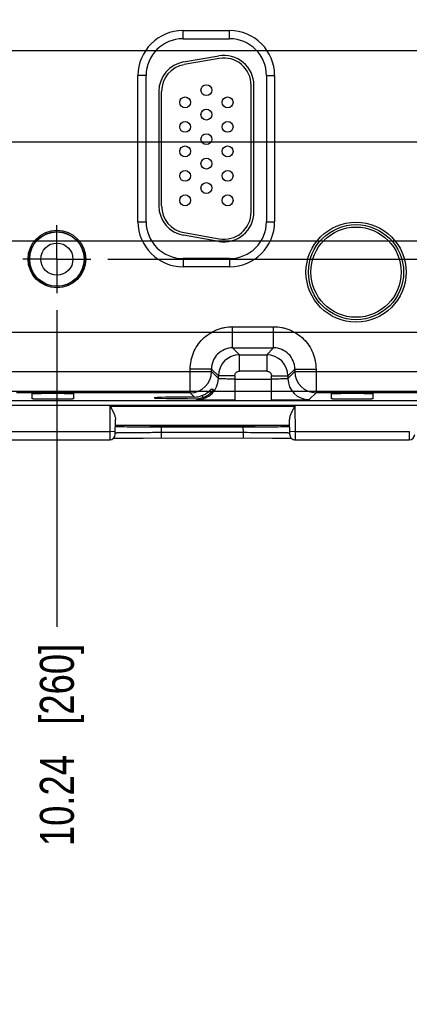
# Model space of a CAD drawing. Header units: inches. Extents: x 0 to 34, y 0 to 22.
# Tile 50 of 68: x 16.1 to 17.5, y 12.7 to 16.3. Entities that reach past the tile are written whole.
import ezdxf

# ---------------------------------------------------------------- set-up
doc = ezdxf.new("R2010")
doc.units = ezdxf.units.IN
doc.header["$LTSCALE"] = 1.87
doc.header["$MEASUREMENT"] = 0
doc.linetypes.add('CENTER', pattern=[0.6, 0.375, -0.075, 0.075, -0.075])
doc.layers.get('0').update_dxf_attribs({"linetype": 'CONTINUOUS'})
doc.layers.add('DEFAULT_1', color=7, linetype='CENTER')
doc.layers.add('DIMENSIONS', color=7, linetype='CONTINUOUS')
doc.styles.get("Standard").update_dxf_attribs({"font": 'txt', "width": 0.8})
doc.dimstyles.new('DIMSTYLE_1', dxfattribs={"dimtxt": 0.125, "dimasz": 0.18, "dimexe": 0.18, "dimexo": 0.0625, "dimgap": 0.09, "dimtad": 0, "dimtih": 1, "dimtoh": 1, "dimzin": 4, "dimdsep": 46, "dimtxsty": 'STANDARD', "dimblk": '_FILLED', "dimblk1": '_FILLED', "dimblk2": '_FILLED', "dimcen": 0.09, "dimadec": 0, "dimazin": 0, "dimtp": 0.01, "dimtm": 0.01, "dimtfac": 1, "dimtofl": 0, "dimtmove": 0, "dimatfit": 3, "dimldrblk": '_FILLED', "dimfxl": 1, "dimtolj": 1, "dimtzin": 4, "dimarcsym": 0})

# ---------------------------------------------------------------- blocks, each defined once
blk = doc.blocks.new('*D22')
at = {"layer": 'DIMENSIONS', "color": 2, "linetype": 'CONTINUOUS'}
blk.add_line((10.9927, 15.1576), (22.5948, 15.1576), dxfattribs=at)
at = {"layer": 'DIMENSIONS', "color": 2, "linetype": 'CONTINUOUS', "insert": (22.6573, 15.2201), "char_height": 0.125, "width": 0.925, "attachment_point": 1, "line_spacing_factor": 0.9}
blk.add_mtext('.38{\\Ftxt.shx;\\W1.000000;\\H0.125000; }[9.6]', dxfattribs=at)
blk = doc.blocks.new('_FILLED')
at = {"color": 0, "linetype": 'BYBLOCK'}
blk.add_solid([(0, 0), (-1, 0.174), (-1, -0.174)], dxfattribs=at)
blk = doc.blocks.new('*D23')
at = {"layer": 'DIMENSIONS', "color": 2, "linetype": 'CONTINUOUS'}
blk.add_line((11, 15.4936), (22.5948, 15.4936), dxfattribs=at)
at = {"layer": 'DIMENSIONS', "color": 2, "linetype": 'CONTINUOUS', "insert": (22.6573, 15.5561), "char_height": 0.125, "width": 1.025, "attachment_point": 1, "line_spacing_factor": 0.9}
blk.add_mtext('.71{\\Ftxt.shx;\\W1.000000;\\H0.125000; }[18.1]', dxfattribs=at)
blk = doc.blocks.new('*D24')
at = {"layer": 'DIMENSIONS', "color": 2, "linetype": 'CONTINUOUS'}
blk.add_line((10.9963, 15.8576), (22.5948, 15.8576), dxfattribs=at)
at = {"layer": 'DIMENSIONS', "color": 2, "linetype": 'CONTINUOUS', "insert": (22.6573, 15.9201), "char_height": 0.125, "width": 1.125, "attachment_point": 1, "line_spacing_factor": 0.9}
blk.add_mtext('1.08{\\Ftxt.shx;\\W1.000000;\\H0.125000; }[27.3]', dxfattribs=at)
blk = doc.blocks.new('*D25')
at = {"layer": 'DIMENSIONS', "color": 2, "linetype": 'CONTINUOUS'}
blk.add_line((11, 16.1936), (22.5948, 16.1936), dxfattribs=at)
at = {"layer": 'DIMENSIONS', "color": 2, "linetype": 'CONTINUOUS', "insert": (22.6573, 16.2561), "char_height": 0.125, "width": 1.125, "attachment_point": 1, "line_spacing_factor": 0.9}
blk.add_mtext('1.41{\\Ftxt.shx;\\W1.000000;\\H0.125000; }[35.9]', dxfattribs=at)
blk = doc.blocks.new('*D26')
at = {"layer": 'DIMENSIONS', "color": 2, "linetype": 'CONTINUOUS'}
blk.add_line((11.6309, 14.9406), (22.5948, 14.9406), dxfattribs=at)
at = {"layer": 'DIMENSIONS', "color": 2, "linetype": 'CONTINUOUS', "insert": (22.6573, 15.0031), "char_height": 0.125, "width": 0.725, "attachment_point": 1, "line_spacing_factor": 0.9}
blk.add_mtext('.16{\\Ftxt.shx;\\W1.000000;\\H0.125000; }[4]', dxfattribs=at)
blk = doc.blocks.new('*D27')
at = {"layer": 'DIMENSIONS', "color": 2, "linetype": 'CONTINUOUS'}
for p, q in [((16.4369, 15.4266), (22.2062, 15.4266)), ((22.2062, 15.4266), (22.3864, 15.3352)), ((22.3864, 15.3352), (22.5948, 15.3352))]:
    blk.add_line(p, q, dxfattribs=at)
at = {"layer": 'DIMENSIONS', "color": 2, "linetype": 'CONTINUOUS', "insert": (22.6573, 15.3977), "char_height": 0.125, "width": 1.025, "attachment_point": 1, "line_spacing_factor": 0.9}
blk.add_mtext('.65{\\Ftxt.shx;\\W1.000000;\\H0.125000; }[16.4]', dxfattribs=at)
blk = doc.blocks.new('*D28')
at = {"layer": 'DIMENSIONS', "color": 2, "linetype": 'CONTINUOUS'}
blk.add_line((11.6309, 17.8466), (22.5948, 17.8466), dxfattribs=at)
at = {"layer": 'DIMENSIONS', "color": 2, "linetype": 'CONTINUOUS', "insert": (22.6573, 17.9091), "char_height": 0.125, "width": 1.125, "attachment_point": 1, "line_spacing_factor": 0.9}
blk.add_mtext('3.07{\\Ftxt.shx;\\W1.000000;\\H0.125000; }[77.9]', dxfattribs=at)
blk = doc.blocks.new('*D42')
at = {"layer": 'DIMENSIONS', "color": 2, "linetype": 'CONTINUOUS'}
blk.add_line((16.2493, 15.239), (16.2493, 14.0749), dxfattribs=at)
at = {"layer": 'DIMENSIONS', "color": 2, "linetype": 'CONTINUOUS', "insert": (16.1868, 14.0124), "char_height": 0.125, "width": 1.125, "attachment_point": 3, "rotation": 90, "line_spacing_factor": 0.9}
blk.add_mtext('10.24{\\Ftxt.shx;\\W1.000000;\\H0.125000; }[260]', dxfattribs=at)
blk = doc.blocks.new('*D43')
at = {"layer": 'DIMENSIONS', "color": 2, "linetype": 'CONTINUOUS'}
blk.add_line((19.0763, 15.455), (19.0763, 14.0749), dxfattribs=at)
at = {"layer": 'DIMENSIONS', "color": 2, "linetype": 'CONTINUOUS', "insert": (19.0138, 14.0124), "char_height": 0.125, "width": 1.325, "attachment_point": 3, "rotation": 90, "line_spacing_factor": 0.9}
blk.add_mtext('13.06{\\Ftxt.shx;\\W1.000000;\\H0.125000; }[331.8]', dxfattribs=at)
blk = doc.blocks.new('*D44')
at = {"layer": 'DIMENSIONS', "color": 2, "linetype": 'CONTINUOUS'}
blk.add_line((20.1763, 15.455), (20.1763, 14.0749), dxfattribs=at)
at = {"layer": 'DIMENSIONS', "color": 2, "linetype": 'CONTINUOUS', "insert": (20.1138, 14.0124), "char_height": 0.125, "width": 1.325, "attachment_point": 3, "rotation": 90, "line_spacing_factor": 0.9}
blk.add_mtext('14.16{\\Ftxt.shx;\\W1.000000;\\H0.125000; }[359.8]', dxfattribs=at)
blk = doc.blocks.new('*D45')
at = {"layer": 'DIMENSIONS', "color": 2, "linetype": 'CONTINUOUS'}
blk.add_line((21.9073, 14.8083), (21.9073, 14.0749), dxfattribs=at)
at = {"layer": 'DIMENSIONS', "color": 2, "linetype": 'CONTINUOUS', "insert": (21.8448, 14.0124), "char_height": 0.125, "width": 1.325, "attachment_point": 3, "rotation": 90, "line_spacing_factor": 0.9}
blk.add_mtext('15.90{\\Ftxt.shx;\\W1.000000;\\H0.125000; }[403.7]', dxfattribs=at)

msp = doc.modelspace()

# ---------------------------------------------------------------- linework, layer by layer
at = {"color": 7, "linetype": 'CONTINUOUS'}
for p, q in [((16.7127, 16.2666), (16.8837, 16.2666)), ((16.7127, 16.2366), (16.7127, 16.2666)), ((16.8837, 16.2366), (16.8837, 16.2666)), ((16.7127, 16.2366), (16.8837, 16.2366)), ((16.7148, 16.1512), (16.8438, 16.1739)), ((16.8456, 16.1641), (16.7166, 16.1413)), ((16.5772, 16.1011), (16.5472, 16.1011)), ((16.5472, 15.5641), (16.5472, 16.1011)), ((16.5772, 15.5641), (16.5772, 16.1011)), ((17.0192, 16.1011), (17.0492, 16.1011)), ((17.0192, 16.1011), (17.0192, 15.5641)), ((17.0492, 16.1011), (17.0492, 15.5641)), ((16.6239, 16.0428), (16.6239, 15.6223)), ((16.6339, 15.6223), (16.6339, 16.0428)), ((16.9629, 15.5996), (16.9629, 16.0656)), ((16.9729, 15.5996), (16.9729, 16.0656)), ((16.5472, 15.5641), (16.5772, 15.5641)), ((17.0192, 15.5641), (17.0492, 15.5641)), ((16.8438, 15.4913), (16.7148, 15.514)), ((16.7166, 15.5239), (16.8456, 15.5011)), ((16.8837, 15.4286), (16.7127, 15.4286)), ((16.7127, 15.4286), (16.7127, 15.3986)), ((16.8837, 15.4286), (16.8837, 15.3986)), ((16.8837, 15.3986), (16.7127, 15.3986)), ((16.895, 15.1782), (17.0453, 15.1782)), ((16.895, 15.1002), (16.895, 15.1782)), ((17.0453, 15.1002), (17.0453, 15.1782)), ((16.895, 15.1002), (17.0453, 15.1002)), ((16.9204, 15.0749), (16.895, 15.1002)), ((17.0453, 15.1002), (17.02, 15.0749)), ((16.9204, 15.0749), (17.02, 15.0749)), ((16.9204, 15.0149), (16.9204, 15.0749)), ((17.02, 15.0749), (17.02, 15.0149)), ((16.817, 15.0222), (16.7391, 15.0222)), ((16.7391, 14.9352), (16.7391, 15.0222)), ((16.817, 15.0222), (16.8424, 14.9969)), ((16.817, 15.0132), (16.817, 15.0222)), ((17.098, 14.9969), (17.1233, 15.0222)), ((17.1233, 15.0222), (17.2013, 15.0222)), ((17.1233, 15.0222), (17.1233, 15.0132)), ((17.2013, 15.0222), (17.2013, 14.9352)), ((16.0233, 15.0132), (16.817, 15.0132)), ((16.8424, 14.9879), (16.817, 15.0132)), ((16.9024, 14.9969), (16.8424, 14.9969)), ((16.8424, 14.9879), (16.8424, 14.9969)), ((16.9024, 14.9969), (16.9024, 14.9075)), ((16.9024, 14.9855), (17.038, 14.9855)), ((17.02, 15.0149), (16.9204, 15.0149)), ((17.038, 14.9969), (17.098, 14.9969)), ((17.038, 14.9075), (17.038, 14.9969)), ((17.1233, 15.0132), (17.098, 14.9879)), ((17.098, 14.9969), (17.098, 14.9879)), ((17.1233, 15.0132), (17.917, 15.0132)), ((16.7391, 14.9352), (16.1013, 14.9352)), ((16.158, 14.9128), (16.1582, 14.932)), ((16.3102, 14.932), (16.3104, 14.9128)), ((16.7391, 14.9352), (16.7547, 14.9196)), ((16.7608, 14.9135), (16.7644, 14.9099)), ((16.7842, 14.9255), (16.7842, 14.9171)), ((16.82, 14.9391), (16.8061, 14.9391)), ((16.8137, 14.9465), (16.8089, 14.9416)), ((16.8243, 14.9468), (16.8141, 14.9468)), ((16.8237, 14.9458), (16.8243, 14.9468)), ((17.176, 14.9099), (17.2013, 14.9352)), ((17.8391, 14.9352), (17.2013, 14.9352)), ((17.258, 14.9128), (17.2582, 14.932)), ((17.4102, 14.932), (17.4104, 14.9128)), ((11.9519, 14.9074), (20.5329, 14.9074)), ((20.5329, 14.8884), (11.9519, 14.8884)), ((16.4447, 14.7924), (16.4455, 14.8862)), ((16.4455, 14.8862), (17.1237, 14.8862)), ((17.1237, 14.8862), (17.1245, 14.7924)), ((16.4637, 14.782), (16.4647, 14.8373)), ((16.4643, 14.8162), (17.1041, 14.8162)), ((16.5816, 14.8102), (16.5924, 14.8101)), ((16.5924, 14.8101), (16.6051, 14.8101)), ((16.5987, 14.8126), (16.6041, 14.8127)), ((16.5991, 14.8126), (16.6001, 14.8126)), ((16.6041, 14.8127), (16.6114, 14.8129)), ((16.6042, 14.8127), (16.6266, 14.8131)), ((16.6051, 14.8101), (16.6342, 14.8101)), ((16.6114, 14.8129), (16.6262, 14.8131)), ((16.6262, 14.8131), (16.6618, 14.8134)), ((16.6338, 14.7887), (16.6342, 14.8101)), ((16.6342, 14.8101), (16.9342, 14.8101)), ((16.6618, 14.8134), (16.7339, 14.8137)), ((16.7339, 14.8137), (16.829, 14.8138)), ((16.7842, 14.8104), (16.7842, 14.8138)), ((16.829, 14.8138), (16.9005, 14.8135)), ((16.9005, 14.8135), (16.9395, 14.8131)), ((16.9346, 14.7887), (16.9342, 14.8101)), ((16.9342, 14.8101), (16.9633, 14.8101)), ((16.9395, 14.8131), (16.9536, 14.8129)), ((16.9536, 14.8129), (16.9642, 14.8127)), ((16.9633, 14.8101), (16.9757, 14.8101)), ((16.9757, 14.8101), (16.9867, 14.8102)), ((17.1047, 14.782), (17.1037, 14.8373)), ((16.0245, 14.7924), (16.4447, 14.7924)), ((16.4439, 14.7924), (16.4437, 14.7624)), ((16.4639, 14.792), (16.4439, 14.7924)), ((16.4566, 14.768), (16.4627, 14.7681)), ((16.4627, 14.7681), (16.4771, 14.7683)), ((16.4771, 14.7683), (16.5049, 14.7686)), ((16.5049, 14.7686), (16.5662, 14.7689)), ((16.5662, 14.7689), (16.9599, 14.769)), ((16.9346, 14.7887), (16.6338, 14.7887)), ((16.6338, 14.769), (16.6338, 14.7887)), ((16.9346, 14.769), (16.9346, 14.7887)), ((16.9599, 14.769), (17.0418, 14.7687)), ((17.0418, 14.7687), (17.0839, 14.7684)), ((17.0839, 14.7684), (17.1018, 14.7682)), ((17.1245, 14.7924), (17.1045, 14.792)), ((17.1245, 14.7924), (17.5447, 14.7924)), ((17.1245, 14.7924), (17.1247, 14.7624)), ((17.5439, 14.7924), (17.5437, 14.7624)), ((16.0247, 14.7624), (16.4437, 14.7624)), ((17.1247, 14.7624), (17.5437, 14.7624))]:
    msp.add_line(p, q, dxfattribs=at)
for points in [[(16.5927, 14.8123), (16.5927, 14.8123), (16.593, 14.8124), (16.5938, 14.8124), (16.595, 14.8125), (16.5967, 14.8125), (16.5987, 14.8126)], [(16.9642, 14.8127), (16.9694, 14.8126), (16.9714, 14.8125), (16.9731, 14.8125), (16.9743, 14.8124), (16.9752, 14.8124), (16.9753, 14.8124)], [(17.1018, 14.7682), (17.1106, 14.768), (17.1117, 14.768)]]:
    msp.add_lwpolyline(points, dxfattribs=at)
for centre, radius in [((16.7984, 16.0476), 0.02), ((16.7204, 16.0026), 0.02), ((16.8764, 16.0026), 0.02), ((16.7984, 15.9576), 0.02), ((16.7204, 15.9126), 0.02), ((16.8764, 15.9126), 0.02), ((16.7984, 15.8676), 0.02), ((16.7204, 15.8226), 0.02), ((16.8764, 15.8226), 0.02), ((16.7984, 15.7776), 0.02), ((16.7204, 15.7326), 0.02), ((16.8764, 15.7326), 0.02), ((16.7984, 15.6876), 0.02), ((16.7204, 15.6426), 0.02), ((16.8764, 15.6426), 0.02), ((16.2494, 15.4266), 0.1059), ((16.2494, 15.4266), 0.1009), ((16.2494, 15.4266), 0.1), ((17.3482, 15.3786), 0.1838), ((17.3482, 15.3786), 0.1748), ((17.3482, 15.3786), 0.1658), ((16.2494, 15.4266), 0.059)]:
    msp.add_circle(centre, radius, dxfattribs=at)
for centre, radius, start, end in [((16.7127, 16.1011), 0.1655, 90, 180), ((16.8837, 16.1011), 0.1655, 0, 90), ((16.7127, 16.1011), 0.1355, 90, 180), ((16.8837, 16.1011), 0.1355, 0, 90), ((16.7339, 16.0428), 0.11, 100, 180), ((16.8629, 16.0656), 0.11, 0, 100), ((16.8629, 16.0656), 0.1, 0, 100), ((16.7339, 16.0428), 0.1, 100, 180), ((16.7339, 15.6223), 0.11, 180, 260), ((16.7339, 15.6223), 0.1, 180, 260), ((16.8629, 15.5996), 0.11, 260, 360), ((16.8629, 15.5996), 0.1, 260, 360), ((16.7127, 15.5641), 0.1655, 180, 270), ((16.7127, 15.5641), 0.1355, 180, 270), ((16.8837, 15.5641), 0.1655, 270, 360), ((16.8837, 15.5641), 0.1355, 270, 360), ((16.895, 15.0223), 0.0779, 89.972, 180.028), ((17.0454, 15.0223), 0.078, 359.9729, 90.0271), ((16.9204, 14.9969), 0.078, 90.0154, 179.9846), ((17.02, 14.9969), 0.078, 0.0154, 89.9846), ((16.7391, 15.0132), 0.078, 270.0181, 359.9729), ((16.7644, 14.9879), 0.078, 270.0214, 359.9789), ((17.176, 14.9879), 0.078, 180.0214, 269.9789), ((17.2014, 15.0133), 0.078, 180.021, 269.979), ((16.7544, 14.9981), 0.0785, 270.1762, 311.1523), ((16.761, 14.9909), 0.0774, 269.8531, 317.9242), ((16.7468, 15.0069), 0.0902, 311.1765, 313.5977), ((16.6021, 24.7334), 9.9233, 269.39135, 269.88198), ((16.6222, 13.9794), 0.8335, 91.2399, 91.5226), ((16.7096, 7.8475), 6.9661, 90.33544, 90.68214), ((16.7627, 0.1099), 14.7038, 90.15272, 90.36597), ((16.7837, -6.4351), 21.2489, 89.99854, 90.16217), ((16.9663, 24.7334), 9.9233, 270.11802, 270.60865), ((16.4437, 14.7824), 0.02, 269.9982, 359.0001), ((17.1246, 14.7823), 0.0199, 210.5949, 247.2669), ((17.5437, 14.7824), 0.02, 269.9982, 359.0001)]:
    msp.add_arc(centre, radius, start, end, dxfattribs=at)
msp.add_ellipse((16.7842, 14.9166), major_axis=(0.1771, 0), ratio=0.017455, start_param=1.73829, end_param=4.579802, dxfattribs=at)
for points, knots in [([(16.7391, 15.0222), (16.7391, 15.0324), (16.7407, 15.0478), (16.7455, 15.0676), (16.7524, 15.0868), (16.7645, 15.1095), (16.784, 15.1332), (16.8078, 15.1528), (16.8304, 15.1649), (16.8497, 15.1717), (16.8695, 15.1766), (16.8849, 15.1781), (16.895, 15.1782)], [0, 0, 0, 0, 0.124884, 0.18749, 0.250064, 0.375035, 0.499998, 0.624963, 0.749935, 0.812509, 0.875114, 1, 1, 1, 1]), ([(17.0453, 15.1782), (17.0555, 15.1781), (17.0709, 15.1766), (17.0907, 15.1717), (17.1099, 15.1649), (17.1326, 15.1528), (17.1563, 15.1332), (17.1759, 15.1095), (17.188, 15.0868), (17.1948, 15.0676), (17.1997, 15.0478), (17.2012, 15.0324), (17.2013, 15.0222)], [0, 0, 0, 0, 0.124884, 0.18749, 0.250064, 0.375035, 0.499998, 0.624963, 0.749935, 0.812509, 0.875114, 1, 1, 1, 1]), ([(16.9024, 14.9855), (16.8986, 14.9855), (16.891, 14.9855), (16.88, 14.9856), (16.8698, 14.9859), (16.862, 14.9861), (16.8565, 14.9863), (16.853, 14.9865), (16.85, 14.9867), (16.8475, 14.9869), (16.8454, 14.9871), (16.8441, 14.9873), (16.8433, 14.9875), (16.8428, 14.9876), (16.8426, 14.9877), (16.8424, 14.9878), (16.8424, 14.9879)], [0, 0, 0, 0, 0.192144, 0.377826, 0.548984, 0.699392, 0.765048, 0.823553, 0.874385, 0.917025, 0.951017, 0.976152, 0.985367, 0.99235, 0.997152, 1, 1, 1, 1]), ([(16.9024, 14.9969), (16.9025, 14.9992), (16.9032, 15.0028), (16.9053, 15.007), (16.9076, 15.0097), (16.9103, 15.012), (16.9145, 15.0141), (16.9181, 15.0148), (16.9204, 15.0149)], [0, 0, 0, 0, 0.249264, 0.374531, 0.500002, 0.625469, 0.75073, 1, 1, 1, 1]), ([(17.02, 15.0149), (17.0223, 15.0148), (17.0259, 15.0141), (17.0301, 15.012), (17.0328, 15.0097), (17.0351, 15.007), (17.0372, 15.0028), (17.0379, 14.9992), (17.038, 14.9969)], [0, 0, 0, 0, 0.249264, 0.374531, 0.500002, 0.625469, 0.75073, 1, 1, 1, 1]), ([(17.098, 14.9879), (17.0979, 14.9878), (17.0978, 14.9877), (17.0975, 14.9876), (17.0971, 14.9875), (17.0963, 14.9873), (17.095, 14.9871), (17.0929, 14.9869), (17.0904, 14.9867), (17.0873, 14.9865), (17.0838, 14.9863), (17.0783, 14.9861), (17.0706, 14.9859), (17.0604, 14.9856), (17.0494, 14.9855), (17.0418, 14.9855), (17.038, 14.9855)], [0, 0, 0, 0, 0.002848, 0.00765, 0.014633, 0.023848, 0.048983, 0.082975, 0.125615, 0.176447, 0.234952, 0.300608, 0.451017, 0.622174, 0.807856, 1, 1, 1, 1]), ([(16.1581, 14.932), (16.1581, 14.9321), (16.1583, 14.9321), (16.1586, 14.9322), (16.1591, 14.9322), (16.1597, 14.9323), (16.1606, 14.9324), (16.1616, 14.9324), (16.1628, 14.9325), (16.1647, 14.9326), (16.1675, 14.9327), (16.1713, 14.9328), (16.1757, 14.9329), (16.1806, 14.933), (16.1861, 14.9331), (16.1944, 14.9332), (16.2055, 14.9333), (16.2196, 14.9333), (16.2342, 14.9334), (16.2488, 14.9333), (16.2629, 14.9333), (16.274, 14.9332), (16.2823, 14.9331), (16.2878, 14.933), (16.2927, 14.9329), (16.2971, 14.9328), (16.3009, 14.9327), (16.3037, 14.9326), (16.3056, 14.9325), (16.3068, 14.9324), (16.3078, 14.9324), (16.3087, 14.9323), (16.3093, 14.9322), (16.3098, 14.9322), (16.3101, 14.9321), (16.3103, 14.9321), (16.3103, 14.932)], [0, 0, 0, 0, 0.00078, 0.002745, 0.005926, 0.010305, 0.015856, 0.022553, 0.030366, 0.039269, 0.060239, 0.085291, 0.114267, 0.147004, 0.183289, 0.222716, 0.309185, 0.402806, 0.5, 0.597194, 0.690815, 0.777284, 0.816711, 0.852996, 0.885733, 0.914709, 0.939761, 0.960731, 0.969634, 0.977447, 0.984144, 0.989695, 0.994074, 0.997255, 0.99922, 1, 1, 1, 1]), ([(16.3103, 14.9128), (16.3103, 14.9127), (16.3101, 14.9127), (16.3099, 14.9126), (16.3094, 14.9126), (16.3088, 14.9125), (16.3079, 14.9125), (16.3069, 14.9124), (16.3058, 14.9123), (16.3039, 14.9122), (16.3011, 14.9121), (16.2973, 14.912), (16.2929, 14.9119), (16.2879, 14.9118), (16.2824, 14.9118), (16.2741, 14.9116), (16.2629, 14.9115), (16.2488, 14.9115), (16.2342, 14.9114), (16.2195, 14.9115), (16.2054, 14.9115), (16.1943, 14.9116), (16.186, 14.9118), (16.1805, 14.9118), (16.1755, 14.9119), (16.1711, 14.912), (16.1673, 14.9121), (16.1645, 14.9122), (16.1626, 14.9123), (16.1615, 14.9124), (16.1605, 14.9125), (16.1596, 14.9125), (16.159, 14.9126), (16.1585, 14.9126), (16.1583, 14.9127), (16.1581, 14.9127), (16.1581, 14.9128)], [0, 0, 0, 0, 0.000756, 0.002655, 0.005742, 0.010009, 0.015443, 0.022026, 0.02974, 0.038569, 0.059485, 0.08458, 0.113653, 0.1465, 0.182875, 0.222372, 0.30897, 0.40275, 0.500129, 0.597512, 0.691294, 0.777886, 0.817388, 0.853777, 0.88665, 0.915748, 0.940848, 0.961731, 0.970525, 0.978195, 0.984728, 0.990111, 0.994331, 0.99738, 0.999252, 1, 1, 1, 1]), ([(16.8184, 14.9391), (16.8195, 14.9403), (16.8213, 14.9424), (16.823, 14.9447), (16.8237, 14.9458)], [0, 0, 0, 0, 0.56724, 1, 1, 1, 1]), ([(17.2581, 14.932), (17.2581, 14.9321), (17.2583, 14.9321), (17.2586, 14.9322), (17.2591, 14.9322), (17.2597, 14.9323), (17.2606, 14.9324), (17.2616, 14.9324), (17.2628, 14.9325), (17.2647, 14.9326), (17.2675, 14.9327), (17.2713, 14.9328), (17.2757, 14.9329), (17.2806, 14.933), (17.2861, 14.9331), (17.2944, 14.9332), (17.3055, 14.9333), (17.3196, 14.9333), (17.3342, 14.9334), (17.3488, 14.9333), (17.3629, 14.9333), (17.374, 14.9332), (17.3823, 14.9331), (17.3878, 14.933), (17.3927, 14.9329), (17.3971, 14.9328), (17.4009, 14.9327), (17.4037, 14.9326), (17.4056, 14.9325), (17.4068, 14.9324), (17.4078, 14.9324), (17.4087, 14.9323), (17.4093, 14.9322), (17.4098, 14.9322), (17.4101, 14.9321), (17.4103, 14.9321), (17.4103, 14.932)], [0, 0, 0, 0, 0.00078, 0.002745, 0.005926, 0.010305, 0.015856, 0.022553, 0.030366, 0.039269, 0.060239, 0.085291, 0.114267, 0.147004, 0.183289, 0.222716, 0.309185, 0.402806, 0.5, 0.597194, 0.690815, 0.777284, 0.816711, 0.852996, 0.885733, 0.914709, 0.939761, 0.960731, 0.969634, 0.977447, 0.984144, 0.989695, 0.994074, 0.997255, 0.99922, 1, 1, 1, 1]), ([(17.4103, 14.9128), (17.4103, 14.9127), (17.4101, 14.9127), (17.4099, 14.9126), (17.4094, 14.9126), (17.4088, 14.9125), (17.4079, 14.9125), (17.4069, 14.9124), (17.4058, 14.9123), (17.4039, 14.9122), (17.4011, 14.9121), (17.3973, 14.912), (17.3929, 14.9119), (17.3879, 14.9118), (17.3824, 14.9118), (17.3741, 14.9116), (17.3629, 14.9115), (17.3488, 14.9115), (17.3342, 14.9114), (17.3195, 14.9115), (17.3054, 14.9115), (17.2943, 14.9116), (17.286, 14.9118), (17.2805, 14.9118), (17.2755, 14.9119), (17.2711, 14.912), (17.2673, 14.9121), (17.2645, 14.9122), (17.2626, 14.9123), (17.2615, 14.9124), (17.2605, 14.9125), (17.2596, 14.9125), (17.259, 14.9126), (17.2585, 14.9126), (17.2583, 14.9127), (17.2581, 14.9127), (17.2581, 14.9128)], [0, 0, 0, 0, 0.000756, 0.002655, 0.005742, 0.010009, 0.015443, 0.022026, 0.02974, 0.038569, 0.059485, 0.08458, 0.113653, 0.1465, 0.182875, 0.222372, 0.30897, 0.40275, 0.500129, 0.597512, 0.691294, 0.777886, 0.817388, 0.853777, 0.88665, 0.915748, 0.940848, 0.961731, 0.970525, 0.978195, 0.984728, 0.990111, 0.994331, 0.99738, 0.999252, 1, 1, 1, 1]), ([(16.4455, 14.8862), (16.4477, 14.882), (16.4521, 14.8735), (16.4572, 14.863), (16.4607, 14.8546), (16.4628, 14.8486), (16.4643, 14.8429), (16.4647, 14.8391), (16.4647, 14.8373)], [0, 0, 0, 0, 0.272814, 0.537719, 0.664226, 0.784664, 0.897184, 1, 1, 1, 1]), ([(16.9024, 14.9075), (16.8935, 14.9075), (16.8761, 14.9075), (16.8508, 14.9077), (16.8308, 14.9078), (16.816, 14.908), (16.806, 14.9082), (16.7969, 14.9083), (16.7889, 14.9085), (16.7819, 14.9087), (16.776, 14.9089), (16.7719, 14.9091), (16.7692, 14.9093), (16.7676, 14.9094), (16.7664, 14.9095), (16.7655, 14.9096), (16.7648, 14.9097), (16.7645, 14.9098), (16.7644, 14.9099)], [0, 0, 0, 0, 0.192733, 0.378587, 0.549974, 0.628263, 0.700655, 0.766502, 0.825162, 0.87605, 0.918659, 0.952492, 0.965997, 0.977234, 0.986224, 0.992989, 0.99756, 1, 1, 1, 1]), ([(17.176, 14.9099), (17.1759, 14.9098), (17.1755, 14.9097), (17.1749, 14.9096), (17.174, 14.9095), (17.1728, 14.9094), (17.1712, 14.9093), (17.1685, 14.9091), (17.1644, 14.9089), (17.1585, 14.9087), (17.1515, 14.9085), (17.1435, 14.9083), (17.1344, 14.9082), (17.1244, 14.908), (17.1096, 14.9078), (17.0896, 14.9077), (17.0643, 14.9075), (17.0468, 14.9075), (17.038, 14.9075)], [0, 0, 0, 0, 0.002438, 0.007006, 0.01377, 0.022758, 0.033995, 0.047499, 0.081331, 0.123941, 0.17483, 0.233491, 0.299339, 0.371731, 0.450021, 0.621408, 0.807264, 1, 1, 1, 1]), ([(17.1229, 14.8862), (17.1207, 14.882), (17.1163, 14.8735), (17.1112, 14.863), (17.1077, 14.8546), (17.1056, 14.8486), (17.1041, 14.8429), (17.1037, 14.8391), (17.1037, 14.8373)], [0, 0, 0, 0, 0.272814, 0.537719, 0.664226, 0.784664, 0.897184, 1, 1, 1, 1]), ([(16.4642, 14.8116), (16.4642, 14.8116), (16.4643, 14.8115), (16.4644, 14.8115), (16.4645, 14.8115), (16.4649, 14.8114), (16.4655, 14.8114), (16.4664, 14.8113), (16.4676, 14.8113), (16.469, 14.8112), (16.4707, 14.8112), (16.4734, 14.8111), (16.4775, 14.811), (16.483, 14.8109), (16.4896, 14.8108), (16.4942, 14.8107), (16.4967, 14.8107)], [0, 0, 0, 0, 0.001341, 0.004499, 0.009627, 0.016748, 0.036978, 0.065172, 0.101291, 0.145288, 0.197118, 0.256731, 0.398989, 0.571047, 0.771765, 1, 1, 1, 1]), ([(16.6272, 14.8111), (16.6251, 14.8111), (16.6211, 14.8112), (16.6154, 14.8113), (16.6102, 14.8114), (16.6056, 14.8115), (16.6016, 14.8115), (16.5982, 14.8116), (16.5958, 14.8117), (16.5941, 14.8118), (16.5931, 14.8118), (16.5923, 14.8119), (16.5916, 14.8119), (16.5912, 14.812), (16.5909, 14.812), (16.5907, 14.812), (16.5906, 14.812), (16.5905, 14.8121), (16.5905, 14.8121), (16.5905, 14.8121), (16.5906, 14.8122), (16.5906, 14.8122), (16.5908, 14.8122), (16.591, 14.8122), (16.5914, 14.8123), (16.5924, 14.8123), (16.5939, 14.8124), (16.5963, 14.8125), (16.5981, 14.8126), (16.5991, 14.8126)], [0, 0, 0, 0, 0.138683, 0.265334, 0.379581, 0.481056, 0.569388, 0.644217, 0.705318, 0.730678, 0.752557, 0.770939, 0.785811, 0.797159, 0.80151, 0.80498, 0.807572, 0.8093, 0.810219, 0.810778, 0.811957, 0.813973, 0.81686, 0.820625, 0.830798, 0.844496, 0.88242, 0.934294, 1, 1, 1, 1]), ([(16.7842, 14.8104), (16.7548, 14.8104), (16.7128, 14.8105), (16.6605, 14.8108), (16.6376, 14.811), (16.6272, 14.8111)], [0, 0, 0, 0, 0.561517, 0.802982, 1, 1, 1, 1]), ([(16.7842, 14.8138), (16.792, 14.8138), (16.8075, 14.8138), (16.8306, 14.8138), (16.8529, 14.8137), (16.8743, 14.8136), (16.8942, 14.8135), (16.9126, 14.8134), (16.9291, 14.8132), (16.9434, 14.8131), (16.9539, 14.8129), (16.9611, 14.8128), (16.9656, 14.8127), (16.9693, 14.8126), (16.972, 14.8125), (16.9738, 14.8125), (16.9749, 14.8124), (16.9759, 14.8124), (16.9766, 14.8123), (16.9771, 14.8123), (16.9774, 14.8122), (16.9776, 14.8122), (16.9778, 14.8122), (16.9778, 14.8122), (16.9779, 14.8121), (16.9779, 14.8121), (16.9778, 14.8121), (16.9777, 14.812), (16.9776, 14.812), (16.9773, 14.812), (16.9769, 14.8119), (16.9758, 14.8119), (16.9741, 14.8118), (16.9702, 14.8116), (16.9669, 14.8115), (16.9645, 14.8115)], [0, 0, 0, 0, 0.113157, 0.224966, 0.333464, 0.436922, 0.533901, 0.623002, 0.702956, 0.772552, 0.830719, 0.855268, 0.876667, 0.894822, 0.909661, 0.915826, 0.921149, 0.925627, 0.929255, 0.932031, 0.933098, 0.933953, 0.934594, 0.935025, 0.935257, 0.935383, 0.935652, 0.936124, 0.936807, 0.937702, 0.940135, 0.94342, 0.952539, 0.965032, 1, 1, 1, 1]), ([(16.9645, 14.8115), (16.9549, 14.8113), (16.9312, 14.811), (16.8901, 14.8107), (16.8396, 14.8105), (16.8032, 14.8104), (16.7842, 14.8104)], [0, 0, 0, 0, 0.160066, 0.394776, 0.683334, 1, 1, 1, 1]), ([(17.0717, 14.8107), (17.0742, 14.8107), (17.0788, 14.8108), (17.0853, 14.8109), (17.0909, 14.811), (17.095, 14.8111), (17.0977, 14.8112), (17.0994, 14.8112), (17.1008, 14.8113), (17.102, 14.8113), (17.1029, 14.8114), (17.1035, 14.8114), (17.1038, 14.8115), (17.104, 14.8115), (17.1041, 14.8115), (17.1041, 14.8116), (17.1041, 14.8116)], [0, 0, 0, 0, 0.228594, 0.429629, 0.601893, 0.744174, 0.803713, 0.855423, 0.899273, 0.935232, 0.963272, 0.983372, 0.990442, 0.995531, 0.998665, 1, 1, 1, 1]), ([(16.6338, 14.7887), (16.6228, 14.7887), (16.6013, 14.7886), (16.5701, 14.7885), (16.5453, 14.7883), (16.527, 14.7882), (16.5147, 14.7881), (16.5036, 14.788), (16.4936, 14.7878), (16.485, 14.7877), (16.4787, 14.7876), (16.4744, 14.7875), (16.4718, 14.7874), (16.4695, 14.7874), (16.4676, 14.7873), (16.4661, 14.7872), (16.4651, 14.7872), (16.4645, 14.7871), (16.4641, 14.7871), (16.4639, 14.7871), (16.4638, 14.7871), (16.4638, 14.787)], [0, 0, 0, 0, 0.193338, 0.379742, 0.551557, 0.630009, 0.702509, 0.768388, 0.82698, 0.87771, 0.920145, 0.938123, 0.95387, 0.967346, 0.978528, 0.987399, 0.993942, 0.996336, 0.998143, 0.999362, 1, 1, 1, 1]), ([(17.0963, 14.7874), (17.0929, 14.7875), (17.0848, 14.7877), (17.0642, 14.788), (17.0312, 14.7883), (16.9854, 14.7885), (16.9521, 14.7886), (16.9346, 14.7887)], [0, 0, 0, 0, 0.063186, 0.149393, 0.382026, 0.675124, 1, 1, 1, 1]), ([(17.1046, 14.787), (17.1046, 14.787), (17.1045, 14.7871), (17.1044, 14.7871), (17.1043, 14.7871), (17.1039, 14.7871), (17.1033, 14.7872), (17.1024, 14.7872), (17.1012, 14.7873), (17.0998, 14.7873), (17.0981, 14.7874), (17.0969, 14.7874), (17.0963, 14.7874)], [0, 0, 0, 0, 0.005016, 0.017296, 0.037297, 0.065075, 0.14396, 0.253854, 0.394589, 0.565985, 0.767852, 1, 1, 1, 1]), ([(17.1047, 14.782), (17.1047, 14.7812), (17.105, 14.7777), (17.1062, 14.7744), (17.1075, 14.7722)], [0, 0, 0, 0, 0.249368, 1, 1, 1, 1]), ([(17.1169, 14.7639), (17.1175, 14.7637), (17.12, 14.7628), (17.1227, 14.7624), (17.1247, 14.7624)], [0, 0, 0, 0, 0.251743, 1, 1, 1, 1])]:
    msp.add_open_spline(points, degree=3, knots=knots, dxfattribs=at)
at = {"layer": 'DEFAULT_1', "color": 7, "linetype": 'CENTER'}
for q in [(16.2493, 15.5517), (16.1242, 15.4266), (16.3744, 15.4266), (16.2493, 15.3015)]:
    msp.add_line((16.2493, 15.4266), q, dxfattribs=at)

# ---------------------------------------------------------------- dimensions: what is measured, and where the dimension line sits
at = {"layer": 'DIMENSIONS', "color": 2, "linetype": 'CONTINUOUS'}
for feature_location, offset, dtype, origin, picture, middle in [((11.63088, 17.84663), (10.96394, 0), 0, (11.56838, 14.78155), '*D28', (23.21982, 17.84663)), ((11, 16.1936), (11.5949, 0), 0, (10.9375, 14.7816), '*D25', (23.2198, 16.1936)), ((10.9963, 15.8576), (11.5985, 0), 0, (10.9338, 14.7816), '*D24', (23.2198, 15.8576)), ((11, 15.4936), (11.5949, 0), 0, (10.9375, 14.7816), '*D23', (23.1698, 15.4936)), ((19.0763, 15.455), (0, -1.3802), 1, (6.0123, 15.5175), '*D43', (19.2107, 13.0817)), ((20.1763, 15.455), (0, -1.3802), 1, (6.0123, 15.5175), '*D44', (20.3107, 13.0817)), ((16.43688, 15.42663), (6.15794, -0.09144), 0, (16.37438, 14.78155), '*D27', (23.16982, 15.33519)), ((16.2493, 15.239), (0, -1.1642), 1, (6.0123, 15.3015), '*D42', (16.3837, 13.1817)), ((10.9927, 15.1576), (11.6021, 0), 0, (10.9302, 14.7816), '*D22', (23.1198, 15.1576)), ((11.6309, 14.9406), (10.9639, 0), 0, (11.5684, 14.7816), '*D26', (23.0198, 14.9406)), ((21.90732, 14.80832), (0, -0.73346), 1, (6.01228, 14.87082), '*D45', (22.04174, 13.08166))]:
    dim = msp.add_ordinate_dim(feature_location=feature_location, offset=offset, dtype=dtype, origin=origin, dimstyle='DIMSTYLE_1', dxfattribs=at)
    dim.commit()
    dim.dimension.update_dxf_attribs({"geometry": picture, "text_midpoint": middle})

doc.saveas('drawing.dxf')
